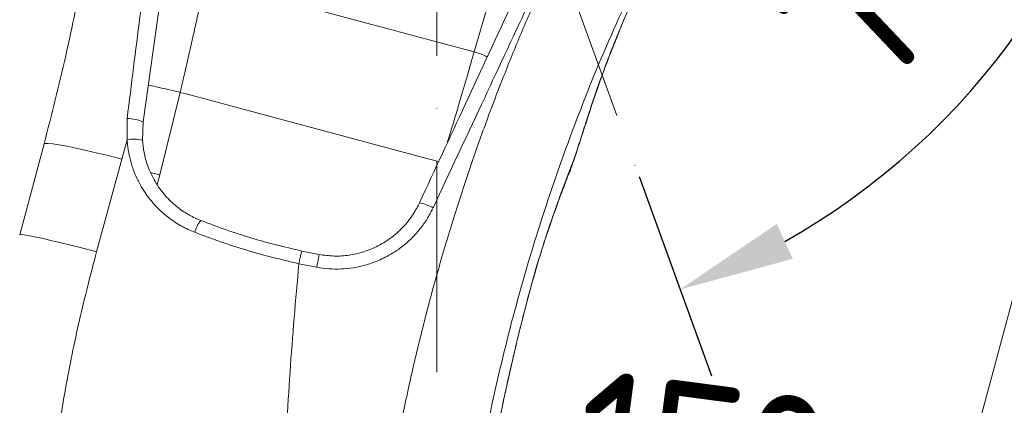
# Model space of a CAD drawing. Header units: millimetres. Extents: x -46 to 5160, y -5105 to -1541.
# Tile 23 of 104: x 870 to 1084, y -2672 to -2589. Entities that reach past the tile are written whole.
import ezdxf

# ---------------------------------------------------------------- set-up
doc = ezdxf.new("R2010")
doc.units = ezdxf.units.MM
doc.header["$LTSCALE"] = 0.3175
doc.linetypes.add('ACAD_ISO10W100', pattern=[18, 12, -3, 0, -3])
doc.linetypes.add('CENTER2', pattern=[28.574999, 19.049999, -3.175, 3.175, -3.175])
for name, color, linetype, lineweight in [('1轮廓实线层', 7, 'Continuous', 18), ('7标注层', 4, 'Continuous', 13), ('中心线', 4, 'ACAD_ISO10W100', 20), ('细点划线', 6, 'CENTER2', 18)]:
    doc.layers.add(name, color=color, linetype=linetype, lineweight=lineweight)
doc.styles.add('标准汉字', font='gbenor.shx', dxfattribs={"bigfont": 'gbcbig.shx'})
doc.dimstyles.new('M1：10', dxfattribs={"dimscale": 10, "dimtxt": 3.5, "dimasz": 2.5, "dimexe": 2, "dimexo": 0, "dimgap": 1.5, "dimtad": 1, "dimdec": 4, "dimdsep": 46, "dimtxsty": '标准汉字', "dimcen": 5, "dimdle": 5, "dimclrd": 1, "dimclre": 1, "dimclrt": 256, "dimadec": 4, "dimazin": 2, "dimtfac": 1, "dimtdec": 4, "dimtmove": 0, "dimatfit": 3, "dimfxl": 1, "dimtolj": 1, "dimarcsym": 0})

# ---------------------------------------------------------------- blocks, each defined once
blk = doc.blocks.new('*D6')
at = {"layer": '7标注层', "color": 1, "lineweight": -2, "ltscale": 12, "transparency": 16777216}
for p, q in [((872.99, -2502.07), (405.91, -2502.07)), ((425.91, -2527.07), (425.91, -3091.07)), ((883.28, -3116.07), (405.91, -3116.07))]:
    blk.add_line(p, q, dxfattribs=at)
at = {"layer": '7标注层', "color": 1, "transparency": 16777216}
for points in [[(430.08, -2527.07), (421.74, -2527.07), (425.91, -2502.07)], [(421.74, -3091.07), (430.08, -3091.07), (425.91, -3116.07)]]:
    blk.add_solid(points, dxfattribs=at)
at = {"layer": 'Defpoints', "color": 0, "transparency": 16777216}
for p in [(872.99, -2502.07), (425.91, -3116.07), (883.28, -3116.07)]:
    blk.add_point(p, dxfattribs=at)
at = {"layer": '7标注层', "transparency": 16777216, "insert": (393.41, -2809.07), "char_height": 35, "attachment_point": 5, "rotation": 90, "style": '标准汉字'}
blk.add_mtext('\\A1;614', dxfattribs=at)
blk = doc.blocks.new('*D11')
at = {"layer": '7标注层', "color": 1, "lineweight": -2, "ltscale": 12, "transparency": 16777216}
blk.add_line((769.76, -2595.36), (834.33, -2595.36), dxfattribs=at)
blk.add_arc((635.28, -2595.36), 179.05, 8.0066, 11.9934, dxfattribs=at)
at = {"layer": '7标注层', "color": 1, "transparency": 16777216}
for points in [[(814.43, -2557.01), (806.41, -2559.31), (803.53, -2534.13)], [(808.43, -2570.72), (816.74, -2570.13), (814.33, -2595.36)]]:
    blk.add_solid(points, dxfattribs=at)
at = {"layer": 'Defpoints', "color": 0, "transparency": 16777216}
for p in [(1212.25, -2385.36), (809.5, -2554.07), (635.28, -2595.36), (635.28, -2595.36), (769.76, -2595.36)]:
    blk.add_point(p, dxfattribs=at)
at = {"layer": '7标注层', "transparency": 16777216, "insert": (844.3, -2562.79), "char_height": 35, "attachment_point": 5, "rotation": 278.8586, "style": '标准汉字'}
blk.add_mtext('\\A1;20%%d', dxfattribs=at)
blk = doc.blocks.new('*D14')
at = {"layer": '7标注层', "color": 1, "lineweight": -2, "ltscale": 12, "transparency": 16777216}
blk.add_arc((960.65, -3116.07), 259.48, 15.5224, 84.4776, dxfattribs=at)
at = {"layer": '7标注层', "color": 1, "transparency": 16777216}
for points in [[(985.82, -2853.63), (985.42, -2861.95), (960.65, -2856.59)], [(1206.6, -3047.55), (1214.73, -3045.71), (1216.19, -3071.01)]]:
    blk.add_solid(points, dxfattribs=at)
at = {"layer": 'Defpoints', "color": 0, "transparency": 16777216}
for p in [(960.65, -2413.51), (1127.44, -2917.29), (1565.32, -3009.45), (960.65, -3116.07), (960.65, -3228.32)]:
    blk.add_point(p, dxfattribs=at)
at = {"layer": '7标注层', "transparency": 16777216, "insert": (1148.33, -2892.4), "char_height": 35, "attachment_point": 5, "rotation": 320, "style": '标准汉字'}
blk.add_mtext('\\A1;80%%d', dxfattribs=at)
blk = doc.blocks.new('*D15')
at = {"layer": '7标注层', "color": 1, "lineweight": -2, "ltscale": 12, "transparency": 16777216}
blk.add_arc((960.65, -3116.07), 402.44, 93.5599, 118.4401, dxfattribs=at)
at = {"layer": '7标注层', "color": 1, "transparency": 16777216}
for points in [[(935.79, -2718.57), (935.53, -2710.24), (960.65, -2713.63)], [(766.9, -2758.6), (771.09, -2765.8), (747.39, -2774.78)]]:
    blk.add_solid(points, dxfattribs=at)
at = {"layer": 'Defpoints', "color": 0, "transparency": 16777216}
for p in [(960.65, -2413.51), (635.28, -2595.36), (886.16, -2720.58), (960.65, -3116.07), (960.65, -3228.32)]:
    blk.add_point(p, dxfattribs=at)
at = {"layer": '7标注层', "transparency": 16777216, "insert": (816.47, -2705.72), "char_height": 35, "attachment_point": 5, "rotation": 19.3597, "style": '标准汉字'}
blk.add_mtext('\\A1;32%%d', dxfattribs=at)
blk = doc.blocks.new('*D16')
at = {"layer": '7标注层', "color": 1, "lineweight": -2, "ltscale": 12, "transparency": 16777216}
blk.add_line((1004.59, -2622.79), (1020.34, -2666.07), dxfattribs=at)
blk.add_arc((960.65, -2502.07), 154.53, 299.2795, 350.7205, dxfattribs=at)
at = {"layer": '7标注层', "color": 1, "transparency": 16777216}
for points in [[(1117.31, -2527.32), (1109.01, -2526.65), (1115.18, -2502.07)], [(1034.49, -2633.07), (1037.96, -2640.64), (1013.5, -2647.28)]]:
    blk.add_solid(points, dxfattribs=at)
at = {"layer": 'Defpoints', "color": 0, "transparency": 16777216}
for p in [(872.99, -2502.07), (960.65, -2502.07), (1605.12, -2502.07), (1087.23, -2590.7), (1004.59, -2622.79)]:
    blk.add_point(p, dxfattribs=at)
at = {"layer": '7标注层', "transparency": 16777216, "insert": (1060.61, -2572.06), "char_height": 35, "attachment_point": 5, "rotation": 55, "style": '标准汉字'}
blk.add_mtext('\\A1;70%%d', dxfattribs=at)
blk = doc.blocks.new('*D17')
at = {"layer": '7标注层', "color": 1, "lineweight": -2, "ltscale": 12, "transparency": 16777216}
for start, end in [(93.5632, 97.1263), (75, 90), (67.8737, 71.4368)]:
    blk.add_arc((960.65, -3116.07), 402.07, start, end, dxfattribs=at)
at = {"layer": '7标注层', "color": 1, "transparency": 16777216}
for points in [[(935.79, -2718.94), (935.53, -2710.61), (960.65, -2714)], [(1089.85, -2730.93), (1087.45, -2738.91), (1064.71, -2727.7)]]:
    blk.add_solid(points, dxfattribs=at)
at = {"layer": 'Defpoints', "color": 0, "transparency": 16777216}
for p in [(960.65, -2413.51), (1119.55, -2523.04), (1013.13, -2717.44), (960.65, -3116.07), (960.65, -3228.32)]:
    blk.add_point(p, dxfattribs=at)
at = {"layer": '7标注层', "transparency": 16777216, "insert": (1017.37, -2685.22), "char_height": 35, "attachment_point": 5, "rotation": 352.5, "style": '标准汉字'}
blk.add_mtext('\\A1;15%%d', dxfattribs=at)
blk = doc.blocks.new('*D18')
at = {"layer": '7标注层', "color": 1, "lineweight": -2, "ltscale": 12, "transparency": 16777216}
blk.add_arc((960.65, -3116.07), 349.91, 34.0944, 85.9056, dxfattribs=at)
at = {"layer": '7标注层', "color": 1, "transparency": 16777216}
for points in [[(985.78, -2762.88), (985.49, -2771.21), (960.65, -2766.15)], [(1246.89, -2922.13), (1253.95, -2917.71), (1263.68, -2941.11)]]:
    blk.add_solid(points, dxfattribs=at)
at = {"layer": 'Defpoints', "color": 0, "transparency": 16777216}
for p in [(960.65, -2413.51), (1492.37, -2809.08), (1135.61, -2813.03), (960.65, -3116.07), (960.65, -3228.32)]:
    blk.add_point(p, dxfattribs=at)
at = {"layer": '7标注层', "transparency": 16777216, "insert": (1151.86, -2784.89), "char_height": 35, "attachment_point": 5, "rotation": 330, "style": '标准汉字'}
blk.add_mtext('\\A1;60%%d', dxfattribs=at)

msp = doc.modelspace()

# ---------------------------------------------------------------- linework, layer by layer
at = {"layer": '1轮廓实线层', "linetype": 'Continuous', "ltscale": 12}
for p, q in [((1007.31224, -2575.26236), (1001.21144, -2588.93834)), ((1001.21549, -2588.94007), (1007.31545, -2575.26386)), ((896.87778, -2610.93813), (901.41078, -2578.6842)), ((968.73642, -2595.7488), (915.02968, -2581.35841)), ((971.36467, -2586.82685), (968.73642, -2595.7488)), ((1001.21144, -2588.93834), (1001.2346, -2588.94821)), ((904.90841, -2604.52816), (900.44629, -2622.43133)), ((906.18693, -2604.87066), (904.90841, -2604.52816)), ((995.34918, -2604.10416), (994.10935, -2607.75857)), ((994.20047, -2607.63039), (995.44779, -2603.93502)), ((995.44289, -2603.97226), (995.34918, -2604.10416)), ((906.18693, -2604.87066), (957.381, -2618.58807)), ((893.36705, -2614.80139), (893.38986, -2610.1827)), ((896.71855, -2614.91117), (896.87778, -2610.93813)), ((892.23595, -2619.02396), (893.36705, -2614.80139)), ((870.03914, -2635.45607), (875.33222, -2615.70204)), ((886.74271, -2639.09729), (892.23595, -2619.02396)), ((961.02861, -2619.56547), (957.381, -2618.58807)), ((989.70255, -2621.24692), (990.43084, -2619.21752)), ((989.70569, -2621.24806), (990.35738, -2619.30169)), ((900.44629, -2622.43133), (898.41175, -2621.88618)), ((900.44629, -2622.43133), (899.88312, -2624.53312)), ((935.08343, -2639.71208), (931.30678, -2638.95671)), ((930.67799, -2641.70135), (934.5709, -2642.4779))]:
    msp.add_line(p, q, dxfattribs=at)
at = {"layer": '1轮廓实线层', "linetype": 'Continuous', "lineweight": 0, "ltscale": 12}
for points in [[(994.2079, -2607.60806), (994.20319, -2607.62041), (994.10935, -2607.75857)], [(892.23595, -2619.02396), (889.52925, -2618.33546), (886.92706, -2617.69885), (884.48248, -2617.12712), (882.24539, -2616.63193), (880.26144, -2616.2234), (878.57111, -2615.90986), (877.2089, -2615.69771), (876.20261, -2615.59127), (875.57276, -2615.59272), (875.33222, -2615.70203)], [(886.74271, -2639.09729), (884.05237, -2638.40237), (881.46944, -2637.75259), (879.04623, -2637.16112), (876.83178, -2636.63994), (874.87095, -2636.19959), (873.20342, -2635.84899), (871.86296, -2635.59524), (870.87671, -2635.44347), (870.26464, -2635.39677), (870.03914, -2635.45607)], [(935.08343, -2639.71208), (935.07394, -2639.7644), (935.04537, -2639.91941), (934.99872, -2640.17161), (934.93566, -2640.51208), (934.85842, -2640.92874), (934.76974, -2641.40683), (934.67275, -2641.92939), (934.5709, -2642.4779)]]:
    msp.add_lwpolyline(points, dxfattribs=at)
for centre, radius, start, end in [((892.8883, -2620.9282), 10.7572, 68.2309808, 87.3275947), ((894.76648, -2623.29183), 8.605, 76.8881439, 99.359623), ((955.26848, -2637.45465), 9.09457, 59.9112631, 79.9086651), ((915.66721, -2637.15753), 7.94595, 142.5948868, 163.4836604)]:
    msp.add_arc(centre, radius, start, end, dxfattribs=at)
at = {"layer": '1轮廓实线层', "linetype": 'Continuous', "ltscale": 12}
for points, knots in [([(991.24729, -2565.06265), (989.77255, -2568.05236), (986.82273, -2574.03251), (982.64916, -2583.13734), (978.66306, -2592.3364), (974.96085, -2601.44932), (972.03386, -2609.13135), (969.76611, -2615.3898), (968.00409, -2620.43781), (966.24944, -2625.66902), (964.5085, -2631.08479), (962.78783, -2636.68637), (961.09425, -2642.47488), (958.93715, -2650.24376), (956.41719, -2660.09736), (953.79983, -2671.64116), (952.1848, -2679.75886), (951.35375, -2684.26679), (951.12544, -2685.52561), (950.9001, -2686.78884), (950.67776, -2688.05648), (950.45847, -2689.32853), (950.24225, -2690.60499), (949.95829, -2692.3117), (949.56734, -2694.72676), (949.0402, -2698.12989), (948.42056, -2702.37503), (947.73298, -2707.46561), (947.00621, -2713.40507), (946.27719, -2720.19684), (945.57307, -2727.84279), (945.20419, -2733.23136), (945.01011, -2736.06642)], [0, 0, 0, 0, 65668.507119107, 131352.980022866, 197052.390540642, 262766.014010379, 324559.370059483, 358406.379781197, 393357.021700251, 429411.509773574, 466570.046066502, 504832.656242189, 544199.317680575, 584670.122871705, 662660.43007657, 743170.419966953, 816103.597171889, 824411.964057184, 832744.891632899, 841102.374915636, 849484.411945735, 857891.001833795, 866322.143672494, 874777.836502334, 891692.33020524, 914114.811814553, 942045.526139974, 975484.723741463, 1014432.628806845, 1058889.407007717, 1108855.138029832, 1164329.818886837, 1164329.818886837, 1164329.818886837, 1164329.818886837]), ([(963.7292, -2737.24024), (964.24129, -2730.24649), (965.26425, -2716.27578), (968.10889, -2695.45573), (971.90253, -2674.80544), (976.73938, -2654.34577), (982.58591, -2634.10023), (989.4713, -2614.10655), (997.31522, -2594.33819), (1003.36618, -2581.50755), (1006.40615, -2575.06149)], [0, 0, 0, 0, 40495.5017979, 80893.722165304, 121344.915595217, 161857.880176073, 202525.776019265, 243420.722169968, 284573.610744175, 326122.786821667, 326122.786821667, 326122.786821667, 326122.786821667]), ([(884.01747, -2577.29845), (882.75691, -2583.753), (880.24397, -2596.62027), (876.96591, -2609.35525), (875.33222, -2615.70204)], [0, 0, 0, 0, 49668.576607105, 99015.081272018, 99015.081272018, 99015.081272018, 99015.081272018]), ([(893.38986, -2610.1827), (893.84526, -2606.48548), (894.74707, -2599.16394), (896.12264, -2588.3707), (897.05632, -2581.2773), (897.51466, -2577.79515)], [0, 0, 0, 0, 44678.844250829, 88476.970683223, 130709.456120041, 130709.456120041, 130709.456120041, 130709.456120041]), ([(904.90841, -2604.52816), (905.10221, -2603.71082), (905.4936, -2602.06019), (906.07499, -2599.56441), (906.65715, -2597.03254), (907.23717, -2594.47235), (907.89538, -2591.52397), (908.64508, -2588.09725), (909.49748, -2584.11923), (910.0453, -2581.48162), (910.33237, -2580.09948)], [0, 0, 0, 0, 31587.399625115, 63791.038692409, 96611.191647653, 130048.117185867, 164102.059375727, 213344.754005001, 268114.02107412, 328409.215961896, 328409.215961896, 328409.215961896, 328409.215961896]), ([(977.25242, -2584.77341), (973.77485, -2592.23107), (966.98642, -2606.78891), (960.18111, -2621.38295), (956.86201, -2628.50078)], [0, 0, 0, 0, 50533.819457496, 98645.241796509, 98645.241796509, 98645.241796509, 98645.241796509]), ([(959.82796, -2629.58558), (963.33291, -2622.10825), (970.18032, -2607.50026), (977.00596, -2592.92652), (980.33779, -2585.81256)], [0, 0, 0, 0, 50474.133793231, 98608.239701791, 98608.239701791, 98608.239701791, 98608.239701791]), ([(1001.21144, -2588.93834), (1000.52783, -2590.57356), (999.10665, -2593.97304), (997.14366, -2599.05207), (995.93356, -2602.45893), (995.34918, -2604.10416)], [0, 0, 0, 0, 42189.873566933, 87709.648826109, 130221.592022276, 130221.592022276, 130221.592022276, 130221.592022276]), ([(995.41154, -2604.06253), (995.90472, -2602.66901), (996.98899, -2599.60534), (998.92942, -2594.52773), (1000.41765, -2590.89467), (1001.21791, -2588.9411)], [0, 0, 0, 0, 36240.486698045, 79675.323568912, 130198.621891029, 130198.621891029, 130198.621891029, 130198.621891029]), ([(968.73642, -2595.7488), (968.25772, -2597.43732), (967.269, -2600.92485), (965.56619, -2606.70338), (964.07614, -2611.68075), (963.13672, -2614.73527), (962.85725, -2615.64396)], [0, 0, 0, 0, 47599.62944169, 98314.112621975, 152145.516071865, 174941.537538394, 174941.537538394, 174941.537538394, 174941.537538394]), ([(971.62605, -2596.83919), (971.29272, -2596.6786), (970.38571, -2596.24161), (969.37542, -2595.93973), (968.73642, -2595.7488)], [0, 0, 0, 0, 36267.044050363, 98682.225767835, 98682.225767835, 98682.225767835, 98682.225767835]), ([(904.90841, -2604.52816), (904.30978, -2604.39006), (903.07771, -2604.10583), (901.25743, -2603.68591), (899.49384, -2603.27906), (898.50214, -2603.05028), (898.00255, -2602.93503)], [0, 0, 0, 0, 41020.697617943, 84426.197290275, 129548.548832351, 175358.647649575, 175358.647649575, 175358.647649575, 175358.647649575]), ([(994.10935, -2607.75857), (993.62718, -2609.22942), (992.73618, -2611.94745), (991.5058, -2615.79172), (990.72074, -2618.19115), (990.35738, -2619.30169)], [0, 0, 0, 0, 50457.100863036, 93240.78370128, 130104.341723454, 130104.341723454, 130104.341723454, 130104.341723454]), ([(990.39556, -2619.3107), (991.04668, -2617.30547), (992.34799, -2613.2979), (993.61442, -2609.41673), (994.24718, -2607.47755)], [0, 0, 0, 0, 49283.536280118, 98496.385048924, 98496.385048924, 98496.385048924, 98496.385048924]), ([(893.36705, -2614.80139), (893.39112, -2615.12852), (893.44029, -2615.79687), (893.57203, -2616.81455), (893.75393, -2617.86673), (893.99546, -2618.94983), (894.30079, -2620.06012), (894.63961, -2621.08476), (895.05333, -2622.16776), (895.52214, -2623.2334), (896.13097, -2624.43004), (896.85058, -2625.66487), (897.78561, -2627.04818), (898.89, -2628.43712), (900.07866, -2629.71044), (901.21822, -2630.76995), (902.85609, -2632.10703), (905.06782, -2633.59307), (907.08249, -2634.4753), (908.04912, -2634.89859)], [0, 0, 0, 0, 24881.291982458, 50832.926282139, 77850.924647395, 105936.887548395, 135092.578099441, 165318.324619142, 187932.060243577, 223222.825764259, 253798.867753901, 290015.765232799, 331877.31889312, 380715.436351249, 424833.437155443, 464226.172505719, 498888.706490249, 585481.940813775, 665349.286107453, 665349.286107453, 665349.286107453, 665349.286107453]), ([(909.35526, -2632.33079), (908.94618, -2632.16053), (908.10978, -2631.81242), (906.87857, -2631.1713), (905.64324, -2630.42065), (904.40954, -2629.53797), (903.13232, -2628.46604), (901.79035, -2627.12319), (900.52879, -2625.57228), (899.43354, -2623.90223), (898.54571, -2622.22219), (897.68638, -2620.12758), (896.99274, -2617.68672), (896.80643, -2615.8007), (896.71855, -2614.91117)], [0, 0, 0, 0, 28016.341073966, 57281.201501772, 87796.189154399, 119562.712536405, 153404.388960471, 193547.301392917, 239989.953674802, 280210.862321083, 320339.023294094, 360587.470799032, 423947.888807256, 480508.064255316, 480508.064255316, 480508.064255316, 480508.064255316]), ([(990.35738, -2619.30169), (989.96936, -2620.2978), (989.28188, -2622.06267), (988.31984, -2624.59744), (987.51297, -2626.76288), (986.70092, -2628.98893), (985.90409, -2631.23036), (985.09029, -2633.58886), (984.34183, -2635.8288), (983.61773, -2638.06913), (982.94584, -2640.22696), (982.30868, -2642.35104), (981.75217, -2644.29037), (981.21872, -2646.2193), (980.69765, -2648.14239), (980.19882, -2650.01859), (979.70466, -2651.90824), (979.08925, -2654.30297), (978.58746, -2656.30888), (978.21965, -2657.80881), (978.10461, -2658.28018), (977.98984, -2658.75266), (977.87535, -2659.22626), (977.76113, -2659.70098), (976.0664, -2666.77896), (973.11659, -2680.5507), (969.69591, -2701.1659), (967.26029, -2721.95191), (965.72988, -2742.8638), (965.54185, -2756.84727), (965.44775, -2763.8448)], [0, 0, 0, 0, 24740.500766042, 43834.488229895, 62673.562825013, 78038.717024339, 98274.337856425, 116985.402514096, 134621.301992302, 151438.7366362, 169623.915331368, 184817.88077458, 200454.237252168, 214035.877131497, 228847.335042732, 244289.796963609, 256747.553843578, 271819.280663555, 298687.677794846, 302238.488389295, 305796.783939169, 309362.564524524, 312935.830224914, 316516.581119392, 320104.817286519, 473059.269926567, 626250.0994875, 779683.536281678, 933365.781114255, 1087303.004722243, 1087303.004722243, 1087303.004722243, 1087303.004722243]), ([(988.90395, -2623.13772), (988.93199, -2623.08261), (989.21164, -2622.53311), (989.49164, -2621.8924), (989.69036, -2621.29422), (989.70569, -2621.24806)], [0, 0, 0, 0, 12127.947411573, 120941.56944726, 130038.866183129, 130038.866183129, 130038.866183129, 130038.866183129]), ([(965.45261, -2763.93355), (965.58318, -2755.68688), (965.84434, -2739.19367), (967.97242, -2714.52999), (970.65621, -2695.12288), (973.19077, -2680.91603), (975.00921, -2671.81836), (977.01316, -2662.75938), (979.21359, -2653.76719), (981.49656, -2645.01231), (984.09988, -2636.47457), (986.59172, -2629.28055), (988.27587, -2624.86655), (988.93117, -2623.14907)], [0, 0, 0, 0, 74529.289701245, 149057.525681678, 223585.171153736, 251536.054155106, 279486.906370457, 307437.737126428, 335388.480452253, 363164.091163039, 389190.745690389, 416092.674537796, 433227.203125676, 433227.203125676, 433227.203125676, 433227.203125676]), ([(934.5709, -2642.4779), (935.44013, -2642.60984), (937.18812, -2642.87518), (939.8596, -2642.89419), (942.11805, -2642.66887), (943.96079, -2642.31445), (945.4073, -2641.94113), (946.87354, -2641.4587), (948.34987, -2640.8601), (949.9179, -2640.09334), (951.67744, -2639.05528), (953.6853, -2637.59136), (955.77973, -2635.6504), (957.59029, -2633.45584), (958.92794, -2631.39408), (959.5601, -2630.12381), (959.82796, -2629.58558)], [0, 0, 0, 0, 47877.585625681, 96280.905614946, 145204.246860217, 171459.985106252, 198630.208523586, 226713.347439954, 255707.73827101, 285611.750208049, 322054.714700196, 367299.665665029, 421326.819871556, 477920.116531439, 522659.77528356, 555555.168135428, 555555.168135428, 555555.168135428, 555555.168135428]), ([(956.86201, -2628.50078), (956.76235, -2628.709), (956.55005, -2629.15254), (956.17988, -2629.84225), (955.73764, -2630.59473), (955.0075, -2631.71426), (954.03782, -2632.97366), (952.65449, -2634.45518), (951.16443, -2635.76765), (949.49334, -2636.94548), (947.3957, -2638.14059), (944.79919, -2639.20376), (941.57912, -2639.92789), (938.32424, -2640.15768), (936.15754, -2639.85977), (935.08343, -2639.71208)], [0, 0, 0, 0, 13462.675718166, 28678.33477892, 45646.91577954, 64368.34436449, 106638.568904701, 138176.092292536, 182520.377399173, 222173.406951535, 257135.178937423, 323009.559147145, 384507.089098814, 448343.997768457, 511101.593981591, 511101.593981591, 511101.593981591, 511101.593981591]), ([(931.30678, -2638.95671), (927.59828, -2638.08185), (920.13311, -2636.32079), (912.96329, -2633.6665), (909.35526, -2632.33079)], [0, 0, 0, 0, 48993.574421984, 98623.326606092, 98623.326606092, 98623.326606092, 98623.326606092]), ([(908.04912, -2634.89859), (911.78736, -2636.27576), (919.18066, -2638.99947), (926.8744, -2640.8075), (930.67799, -2641.70135)], [0, 0, 0, 0, 49853.045449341, 98596.915533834, 98596.915533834, 98596.915533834, 98596.915533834]), ([(930.67799, -2641.70135), (930.75457, -2641.34794), (930.91339, -2640.61506), (931.12012, -2639.69512), (931.26756, -2639.06933), (931.29404, -2638.9933), (931.30678, -2638.95671)], [0, 0, 0, 0, 42213.263468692, 87541.960710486, 132783.410810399, 174769.85763546, 174769.85763546, 174769.85763546, 174769.85763546]), ([(874.54783, -2729.62521), (874.61664, -2724.53542), (874.75428, -2714.35508), (875.81905, -2699.11511), (877.50567, -2683.93391), (879.89007, -2668.84732), (882.89305, -2653.86996), (885.4595, -2644.0215), (886.74271, -2639.09729)], [0, 0, 0, 0, 41769.696244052, 83545.672912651, 125326.987816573, 167111.901177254, 208898.301263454, 250684.288814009, 250684.288814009, 250684.288814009, 250684.288814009]), ([(930.67799, -2641.70135), (929.98554, -2649.53194), (928.60061, -2665.19326), (927.46883, -2688.78131), (926.9142, -2712.41212), (927.06648, -2728.17881), (927.14266, -2736.06642)], [0, 0, 0, 0, 43560.702692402, 87122.152015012, 130711.903114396, 174348.801809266, 174348.801809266, 174348.801809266, 174348.801809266])]:
    msp.add_open_spline(points, degree=3, knots=knots, dxfattribs=at)
at = {"layer": '中心线', "ltscale": 12}
for p, q in [((960.65043, -2413.50594), (960.65043, -3228.31525)), ((960.65043, -2502.06642), (1004.59064, -2622.79115))]:
    msp.add_line(p, q, dxfattribs=at)
at = {"layer": '细点划线', "color": 2, "ltscale": 12}
msp.add_line((960.65043, -3116.06642), (1119.55122, -2523.04058), dxfattribs=at)

# ---------------------------------------------------------------- dimensions: what is measured, and where the dimension line sits
at = {"layer": '7标注层', "ltscale": 12}
for base, line1, line2, picture, middle in [((809.50214, -2554.07348), ((635.28, -2595.36489), (769.76275, -2595.36489)), ((635.28, -2595.36489), (1212.25127, -2385.36452)), '*D11', (812.19259, -2567.79192)), ((886.1615, -2720.58389), ((635.28, -2595.36489), (960.65043, -3116.06642)), ((960.65043, -2413.50594), (960.65043, -3228.31525)), '*D15', (827.24345, -2736.38549))]:
    dim = msp.add_angular_dim_2l(base=base, line1=line1, line2=line2, dimstyle='M1：10', override={"dimtad": 1, "dimtih": 0, "dimtoh": 0, "dimsah": 1, "dimtzin": 8}, dxfattribs=at)
    dim.commit()
    dim.dimension.update_dxf_attribs({"geometry": picture, "text_midpoint": middle, "dimtype": 162})
for base, line1, line2, picture, middle in [((1013.13068, -2717.43936), ((960.65043, -3116.06642), (1119.55122, -2523.04058)), ((960.65043, -2413.50594), (960.65043, -3228.31525)), '*D17', (1017.37278, -2685.2174)), ((1127.44021, -2917.2941), ((960.65043, -3116.06642), (1565.32239, -3009.44644)), ((960.65043, -2413.50594), (960.65043, -3228.31525)), '*D14', (1148.3308, -2892.39766)), ((1135.60748, -2813.03192), ((960.65043, -3116.06642), (1492.36644, -2809.08004)), ((960.65043, -2413.50594), (960.65043, -3228.31525)), '*D18', (1151.85748, -2784.88609)), ((1087.23412, -2590.70127), ((1605.11583, -2502.06642), (872.98608, -2502.06642)), ((960.65043, -2502.06642), (1004.59064, -2622.79115)), '*D16', (1060.61168, -2572.06004))]:
    dim = msp.add_angular_dim_2l(base=base, line1=line1, line2=line2, dimstyle='M1：10', override={"dimtad": 1, "dimtih": 0, "dimtoh": 0, "dimsah": 1, "dimtzin": 8}, dxfattribs=at)
    dim.commit()
    dim.dimension.update_dxf_attribs({"geometry": picture, "text_midpoint": middle})
dim = msp.add_linear_dim(base=(425.90951, -3116.06642), p1=(872.98608, -2502.06642), p2=(883.27696, -3116.06642), angle=270, dimstyle='M1：10', override={"dimsah": 1, "dimtzin": 8}, dxfattribs=at)
dim.commit()
dim.dimension.update_dxf_attribs({"geometry": '*D6', "text_midpoint": (393.40951, -2809.06642)})

doc.saveas('drawing.dxf')
